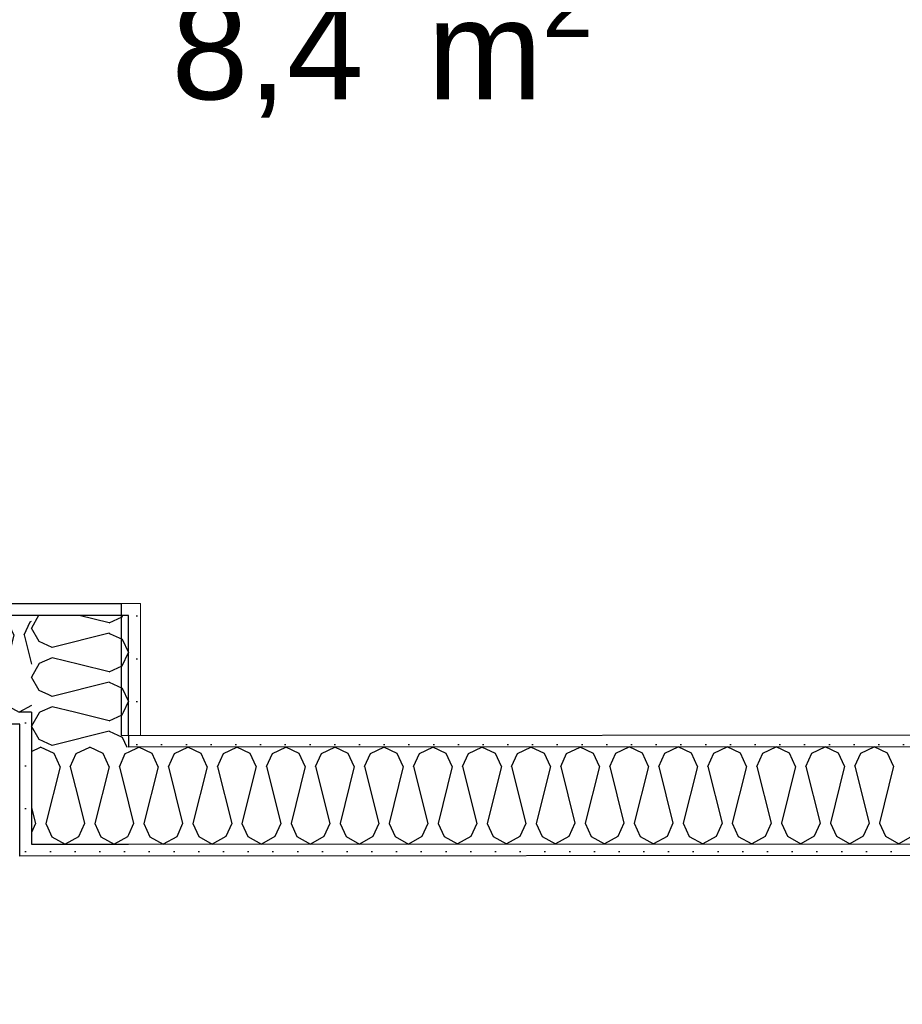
# Model space of a CAD drawing. Header units: millimetres. Extents: x -3836 to 10135, y -3581 to 11389.
# Tile 16 of 47: x 769 to 1661, y 4998 to 5994. Entities that reach past the tile are written whole.
import ezdxf
from ezdxf.enums import TextEntityAlignment as Align

# ---------------------------------------------------------------- set-up
doc = ezdxf.new("R2010")
doc.units = ezdxf.units.MM
doc.header["$LTSCALE"] = 0.5
doc.header["$MEASUREMENT"] = 0
doc.linetypes.add('PLINE', pattern=[0])
doc.layers.add('236- Innvendig kledning og overflate(Nye konstruksjoner)', color=7, linetype='Continuous', lineweight=0)
for name, color, linetype in [('242- Ikke-bærende innervegger (Skravur)(Nye konstruksjoner)', 7, 'Continuous'), ('242- Ikke-bærende innervegger(Nye konstruksjoner)', 7, 'Continuous'), ('862- M___Nettoareal(Nye konstruksjoner)', 7, 'Continuous'), ('862- M___Nettoareal(Polylinje)(Nye konstruksjoner)', 7, 'Continuous'), ('862- M___Nettoareal(Tekst)(Nye konstruksjoner)', 7, 'Continuous')]:
    doc.layers.add(name, color=color, linetype=linetype)
doc.styles.add('GENERATED_STYLE_1', font='arial.ttf')
pattern_1 = [(0, (0, 0), (0, 43.30127), [0, -25]), (0, (12.5, 21.65), (0, 43.30127), [0, -25])]

# ---------------------------------------------------------------- blocks, each defined once
blk = doc.blocks.new('VF_4_4', base_point=(1236.64, 4498.16))
at = {"layer": '862- M___Nettoareal(Polylinje)(Nye konstruksjoner)', "linetype": 'PLINE', "flags": 128}
blk.add_lwpolyline([(259, 3797.88), (2817.37, 3799.35), (2817.34, 5149.36), (769, 5148.18), (769, 5281.56), (259, 5281.56)], close=True, dxfattribs=at)
at = {"layer": '862- M___Nettoareal(Tekst)(Nye konstruksjoner)', "style": 'GENERATED_STYLE_1'}
for tag, height, p in [('DUMMY_862', 100, (1116.25, 4812.45)), ('DUMMY_861', 100, (1039.98, 4789.59)), ('DUMMY_863', 200, (1390.47, 4655.3)), ('ROOM_NAME', 200, (1039.98, 4609.59)), ('DUMMY_864', 100, (1039.98, 4341.02))]:
    blk.add_attdef(tag, text='', height=height, dxfattribs=at).set_placement(p, align=Align.TOP_LEFT)
blk = doc.blocks.new('Soverom_1_5', base_point=(1471.22, 6224))
at = {"layer": '862- M___Nettoareal(Polylinje)(Nye konstruksjoner)', "linetype": 'PLINE', "flags": 128}
blk.add_lwpolyline([(2817.34, 5271.36), (2817.34, 6730.97), (2416.87, 6730.97), (2416.87, 8929.56), (259, 8929.56), (259, 5403.56), (871.67, 5403.56), (871.67, 5270.24)], close=True, dxfattribs=at)
at = {"layer": '862- M___Nettoareal(Tekst)(Nye konstruksjoner)', "insert": (922.45, 6042.57), "char_height": 100, "attachment_point": 1, "style": 'GENERATED_STYLE_1'}
blk.add_mtext('\\A1;{\\pql;\\pt0,50;\\fArial|b0|i0|c0|p0;\\W1.000000;8,4\\fArial|b0|i0|c0|p0;\\W1.000000;\\A1{\\H.66x;\\S^  ;}\\fArial|b0|i0|c0|p0;\\W1.000000; m\\fArial|b0|i0|c0|p0;\\W1.000000;\\A1{\\H.66x;\\S2^  ;}}', dxfattribs=at)
at = {"layer": '862- M___Nettoareal(Tekst)(Nye konstruksjoner)', "style": 'GENERATED_STYLE_1'}
for tag, height, p in [('DUMMY_862', 100, (998.72, 6538.29)), ('DUMMY_861', 100, (922.45, 6515.43)), ('DUMMY_863', 200, (2019.99, 6381.15)), ('ROOM_NAME', 200, (922.45, 6335.43)), ('DUMMY_864', 100, (922.45, 6066.86))]:
    blk.add_attdef(tag, text='', height=height, dxfattribs=at).set_placement(p, align=Align.TOP_LEFT)
blk = doc.blocks.new('*X121')
at = {"layer": '242- Ikke-bærende innervegger (Skravur)(Nye konstruksjoner)', "linetype": 'PLINE'}
for p, q in [((781, 5253.84), (790.17, 5258.19)), ((803.71, 5251.79), (790.17, 5258.19)), ((826.21, 5251.8), (839.75, 5258.22)), ((853.29, 5251.82), (839.75, 5258.22)), ((809.76, 5238.52), (803.71, 5251.79)), ((820.18, 5238.52), (826.21, 5251.8)), ((859.33, 5238.56), (853.29, 5251.82)), ((809.76, 5238.52), (795.42, 5181.02)), ((820.18, 5238.52), (828.02, 5207.23)), ((781, 5197.01), (785.01, 5181.02)), ((785.01, 5181.02), (781, 5172.19)), ((795.42, 5181.02), (797.43, 5176.62))]:
    blk.add_line(p, q, dxfattribs=at)
blk = doc.blocks.new('*X123')
at = {"layer": '242- Ikke-bærende innervegger (Skravur)(Nye konstruksjoner)', "linetype": 'PLINE'}
for p, q in [((869.75, 5238.55), (875.79, 5251.83)), ((875.79, 5251.83), (878.99, 5253.35)), ((859.34, 5238.55), (845, 5181.05)), ((859.34, 5238.55), (859.33, 5238.56)), ((869.75, 5238.55), (878.99, 5201.68)), ((828.02, 5207.23), (834.58, 5181.05)), ((834.58, 5181.05), (828.55, 5167.77)), ((845, 5181.05), (851.05, 5167.78)), ((797.43, 5176.62), (801.47, 5167.75)), ((801.47, 5167.75), (815.02, 5160.2)), ((828.55, 5167.77), (815.02, 5160.2)), ((851.05, 5167.78), (864.59, 5160.23)), ((878.12, 5167.8), (864.59, 5160.23)), ((878.99, 5169.71), (878.12, 5167.8))]:
    blk.add_line(p, q, dxfattribs=at)
blk = doc.blocks.new('*X124')
at = {"layer": '242- Ikke-bærende innervegger (Skravur)(Nye konstruksjoner)', "linetype": 'PLINE'}
for p, q in [((878.99, 5253.35), (889.32, 5258.25)), ((902.86, 5251.85), (889.32, 5258.25)), ((925.36, 5251.86), (938.9, 5258.28)), ((952.44, 5251.88), (938.9, 5258.28)), ((974.93, 5251.89), (988.47, 5258.3)), ((1002.01, 5251.9), (988.47, 5258.3)), ((1024.51, 5251.92), (1038.04, 5258.33)), ((1051.59, 5251.93), (1038.04, 5258.33)), ((1074.08, 5251.95), (1087.62, 5258.36)), ((1101.16, 5251.96), (1087.62, 5258.36)), ((1123.66, 5251.97), (1137.19, 5258.39)), ((1150.73, 5251.99), (1137.19, 5258.39)), ((1173.23, 5252), (1186.77, 5258.42)), ((1200.31, 5252.02), (1186.77, 5258.42)), ((1222.81, 5252.03), (1236.34, 5258.45)), ((1249.88, 5252.05), (1236.34, 5258.45)), ((1272.38, 5252.06), (1285.91, 5258.47)), ((1299.46, 5252.08), (1285.91, 5258.47)), ((1321.95, 5252.09), (1335.49, 5258.5)), ((1349.03, 5252.1), (1335.49, 5258.5)), ((1371.53, 5252.12), (1385.06, 5258.53)), ((1398.61, 5252.13), (1385.06, 5258.53)), ((1421.1, 5252.14), (1434.64, 5258.56)), ((1448.18, 5252.16), (1434.64, 5258.56)), ((1470.68, 5252.17), (1484.21, 5258.59)), ((1497.75, 5252.19), (1484.21, 5258.59)), ((1520.25, 5252.2), (1533.79, 5258.62)), ((1547.33, 5252.22), (1533.79, 5258.62)), ((1569.83, 5252.23), (1583.36, 5258.64)), ((1596.9, 5252.25), (1583.36, 5258.64)), ((1619.4, 5252.26), (1632.93, 5258.67)), ((1646.48, 5252.27), (1632.93, 5258.67)), ((908.91, 5238.58), (902.86, 5251.85)), ((919.33, 5238.58), (925.36, 5251.86)), ((958.49, 5238.6), (952.44, 5251.88)), ((968.9, 5238.61), (974.93, 5251.89)), ((1008.06, 5238.63), (1002.01, 5251.9)), ((1018.48, 5238.64), (1024.51, 5251.92)), ((1057.63, 5238.66), (1051.59, 5251.93)), ((1068.05, 5238.67), (1074.08, 5251.95)), ((1107.21, 5238.69), (1101.16, 5251.96)), ((1117.62, 5238.7), (1123.66, 5251.97)), ((1156.78, 5238.72), (1150.73, 5251.99)), ((1167.2, 5238.72), (1173.23, 5252)), ((1206.36, 5238.75), (1200.31, 5252.02)), ((1216.77, 5238.75), (1222.81, 5252.03)), ((1255.93, 5238.77), (1249.88, 5252.05)), ((1266.35, 5238.78), (1272.38, 5252.06)), ((1305.51, 5238.8), (1299.46, 5252.08)), ((1315.92, 5238.81), (1321.95, 5252.09)), ((1355.08, 5238.83), (1349.03, 5252.1)), ((1365.5, 5238.84), (1371.53, 5252.12)), ((1404.65, 5238.86), (1398.61, 5252.13)), ((1415.07, 5238.87), (1421.1, 5252.14)), ((1454.23, 5238.89), (1448.18, 5252.16)), ((1464.64, 5238.89), (1470.68, 5252.17)), ((1503.8, 5238.92), (1497.75, 5252.19)), ((1514.22, 5238.92), (1520.25, 5252.2)), ((1553.38, 5238.95), (1547.33, 5252.22)), ((1563.79, 5238.95), (1569.83, 5252.23)), ((1602.95, 5238.97), (1596.9, 5252.25)), ((1613.37, 5238.98), (1619.4, 5252.26)), ((1652.53, 5239), (1646.48, 5252.27)), ((908.91, 5238.58), (894.57, 5181.08)), ((919.33, 5238.58), (933.73, 5181.1)), ((958.49, 5238.6), (944.15, 5181.11)), ((968.9, 5238.61), (983.31, 5181.13)), ((1008.06, 5238.63), (993.72, 5181.14)), ((1018.48, 5238.64), (1032.88, 5181.16)), ((1057.63, 5238.66), (1043.3, 5181.17)), ((1068.05, 5238.67), (1082.45, 5181.19)), ((1107.21, 5238.69), (1092.87, 5181.19)), ((1117.62, 5238.7), (1132.03, 5181.22)), ((1156.78, 5238.72), (1142.44, 5181.22)), ((1167.2, 5238.72), (1181.6, 5181.25)), ((1206.36, 5238.75), (1192.02, 5181.25)), ((1216.77, 5238.75), (1231.18, 5181.27)), ((1255.93, 5238.77), (1241.59, 5181.28)), ((1266.35, 5238.78), (1280.75, 5181.3)), ((1305.51, 5238.8), (1291.17, 5181.31)), ((1315.92, 5238.81), (1330.33, 5181.33)), ((1355.08, 5238.83), (1340.74, 5181.34)), ((1365.5, 5238.84), (1379.9, 5181.36)), ((1404.65, 5238.86), (1390.32, 5181.36)), ((1415.07, 5238.87), (1429.47, 5181.39)), ((1454.23, 5238.89), (1439.89, 5181.39)), ((1464.64, 5238.89), (1479.05, 5181.42)), ((1503.8, 5238.92), (1489.46, 5181.42)), ((1514.22, 5238.92), (1528.62, 5181.44)), ((1553.38, 5238.95), (1539.04, 5181.45)), ((1563.79, 5238.95), (1578.2, 5181.47)), ((1602.95, 5238.97), (1588.61, 5181.48)), ((1613.37, 5238.98), (1627.77, 5181.5)), ((1652.53, 5239), (1638.19, 5181.51)), ((878.99, 5201.68), (884.16, 5181.07)), ((884.16, 5181.07), (878.99, 5169.71)), ((894.57, 5181.08), (900.62, 5167.81)), ((933.73, 5181.1), (927.7, 5167.82)), ((944.15, 5181.11), (950.2, 5167.84)), ((983.31, 5181.13), (977.27, 5167.85)), ((993.72, 5181.14), (999.77, 5167.87)), ((1032.88, 5181.16), (1026.85, 5167.88)), ((1043.3, 5181.17), (1049.34, 5167.89)), ((1082.45, 5181.19), (1076.42, 5167.91)), ((1092.87, 5181.19), (1098.92, 5167.92)), ((1132.03, 5181.22), (1125.99, 5167.94)), ((1142.44, 5181.22), (1148.49, 5167.95)), ((1181.6, 5181.25), (1175.57, 5167.97)), ((1192.02, 5181.25), (1198.07, 5167.98)), ((1231.18, 5181.27), (1225.14, 5167.99)), ((1241.59, 5181.28), (1247.64, 5168.01)), ((1280.75, 5181.3), (1274.72, 5168.02)), ((1291.17, 5181.31), (1297.22, 5168.04)), ((1330.33, 5181.33), (1324.29, 5168.05)), ((1340.74, 5181.34), (1346.79, 5168.06)), ((1379.9, 5181.36), (1373.87, 5168.08)), ((1390.32, 5181.36), (1396.36, 5168.09)), ((1429.47, 5181.39), (1423.44, 5168.11)), ((1439.89, 5181.39), (1445.94, 5168.12)), ((1479.05, 5181.42), (1473.01, 5168.14)), ((1489.46, 5181.42), (1495.51, 5168.15)), ((1528.62, 5181.44), (1522.59, 5168.17)), ((1539.04, 5181.45), (1545.09, 5168.18)), ((1578.2, 5181.47), (1572.16, 5168.19)), ((1588.61, 5181.48), (1594.66, 5168.21)), ((1627.77, 5181.5), (1621.74, 5168.22)), ((1638.19, 5181.51), (1644.24, 5168.24)), ((900.62, 5167.81), (914.16, 5160.26)), ((927.7, 5167.82), (914.16, 5160.26)), ((950.2, 5167.84), (963.74, 5160.29)), ((977.27, 5167.85), (963.74, 5160.29)), ((999.77, 5167.87), (1013.31, 5160.32)), ((1026.85, 5167.88), (1013.31, 5160.32)), ((1049.34, 5167.89), (1062.89, 5160.35)), ((1076.42, 5167.91), (1062.89, 5160.35)), ((1098.92, 5167.92), (1112.46, 5160.37)), ((1125.99, 5167.94), (1112.46, 5160.37)), ((1148.49, 5167.95), (1162.04, 5160.4)), ((1175.57, 5167.97), (1162.04, 5160.4)), ((1198.07, 5167.98), (1211.61, 5160.43)), ((1225.14, 5167.99), (1211.61, 5160.43)), ((1247.64, 5168.01), (1261.18, 5160.46)), ((1274.72, 5168.02), (1261.18, 5160.46)), ((1297.22, 5168.04), (1310.76, 5160.49)), ((1324.29, 5168.05), (1310.76, 5160.49)), ((1346.79, 5168.06), (1360.33, 5160.52)), ((1373.87, 5168.08), (1360.33, 5160.52)), ((1396.36, 5168.09), (1409.91, 5160.55)), ((1423.44, 5168.11), (1409.91, 5160.55)), ((1445.94, 5168.12), (1459.48, 5160.57)), ((1473.01, 5168.14), (1459.48, 5160.57)), ((1495.51, 5168.15), (1509.06, 5160.6)), ((1522.59, 5168.17), (1509.06, 5160.6)), ((1545.09, 5168.18), (1558.63, 5160.63)), ((1572.16, 5168.19), (1558.63, 5160.63)), ((1594.66, 5168.21), (1608.2, 5160.66)), ((1621.74, 5168.22), (1608.2, 5160.66)), ((1644.24, 5168.24), (1657.78, 5160.69)), ((1671.31, 5168.25), (1657.78, 5160.69))]:
    blk.add_line(p, q, dxfattribs=at)
blk = doc.blocks.new('*X125')
at = {"layer": '242- Ikke-bærende innervegger (Skravur)(Nye konstruksjoner)', "linetype": 'PLINE'}
for p, q in [((788.12, 5391.57), (781, 5378.81)), ((859.32, 5384.02), (829.1, 5391.57)), ((859.32, 5384.02), (872.59, 5390.06)), ((872.59, 5390.06), (873.31, 5391.57)), ((788.56, 5365.27), (781, 5378.81)), ((859.32, 5373.6), (801.83, 5359.23)), ((859.32, 5373.6), (860.5, 5373.06)), ((801.83, 5359.23), (788.56, 5365.27)), ((801.83, 5348.81), (788.56, 5342.77)), ((829.36, 5341.93), (801.83, 5348.81)), ((788.56, 5342.77), (781, 5329.23)), ((788.56, 5315.7), (781, 5329.23)), ((798.57, 5311.14), (788.56, 5315.7))]:
    blk.add_line(p, q, dxfattribs=at)
blk = doc.blocks.new('*X126')
at = {"layer": '242- Ikke-bærende innervegger (Skravur)(Nye konstruksjoner)', "linetype": 'PLINE'}
for p, q in [((860.5, 5373.06), (872.59, 5367.56)), ((872.59, 5367.56), (879, 5354.02)), ((872.59, 5340.48), (879, 5354.02)), ((859.32, 5334.44), (829.36, 5341.93)), ((859.32, 5334.44), (872.59, 5340.48)), ((859.32, 5324.03), (801.83, 5309.65)), ((859.32, 5324.03), (872.59, 5317.98)), ((872.59, 5317.98), (879, 5304.45)), ((801.83, 5309.65), (798.57, 5311.14)), ((801.83, 5299.24), (789.37, 5293.57)), ((824.51, 5293.57), (801.83, 5299.24)), ((873.85, 5293.57), (879, 5304.45))]:
    blk.add_line(p, q, dxfattribs=at)
blk = doc.blocks.new('*X127')
at = {"layer": '242- Ikke-bærende innervegger (Skravur)(Nye konstruksjoner)', "linetype": 'PLINE'}
for p, q in [((788.56, 5293.2), (781, 5279.66)), ((789.37, 5293.57), (788.56, 5293.2)), ((859.32, 5284.87), (824.51, 5293.57)), ((859.32, 5284.87), (872.59, 5290.91)), ((872.59, 5290.91), (873.85, 5293.57)), ((788.56, 5266.12), (781, 5279.66)), ((859.32, 5274.45), (801.83, 5260.08)), ((859.32, 5274.45), (872.59, 5268.41)), ((872.59, 5268.41), (877.41, 5258.24)), ((801.83, 5260.08), (788.56, 5266.12))]:
    blk.add_line(p, q, dxfattribs=at)
blk = doc.blocks.new('*X128')
at = {"layer": '242- Ikke-bærende innervegger (Skravur)(Nye konstruksjoner)', "linetype": 'PLINE'}
for p, q in [((211.84, 5385.16), (199, 5391.24)), ((234.33, 5385.16), (247.87, 5391.57)), ((261.41, 5385.16), (247.87, 5391.57)), ((283.91, 5385.16), (297.45, 5391.57)), ((310.98, 5385.16), (297.45, 5391.57)), ((333.48, 5385.16), (347.02, 5391.57)), ((360.56, 5385.16), (347.02, 5391.57)), ((383.06, 5385.16), (396.59, 5391.57)), ((410.13, 5385.16), (396.59, 5391.57)), ((432.63, 5385.16), (446.17, 5391.57)), ((459.71, 5385.16), (446.17, 5391.57)), ((482.2, 5385.16), (495.74, 5391.57)), ((509.28, 5385.16), (495.74, 5391.57)), ((531.78, 5385.16), (545.32, 5391.57)), ((558.86, 5385.16), (545.32, 5391.57)), ((581.35, 5385.16), (594.89, 5391.57)), ((608.43, 5385.16), (594.89, 5391.57)), ((630.93, 5385.16), (644.47, 5391.57)), ((658, 5385.16), (644.47, 5391.57)), ((680.5, 5385.16), (694.04, 5391.57)), ((707.58, 5385.16), (694.04, 5391.57)), ((730.08, 5385.16), (743.61, 5391.57)), ((757.15, 5385.16), (743.61, 5391.57)), ((217.88, 5371.89), (211.84, 5385.16)), ((228.29, 5371.89), (234.33, 5385.16)), ((267.45, 5371.89), (261.41, 5385.16)), ((277.87, 5371.89), (283.91, 5385.16)), ((317.03, 5371.89), (310.98, 5385.16)), ((327.44, 5371.89), (333.48, 5385.16)), ((366.6, 5371.89), (360.56, 5385.16)), ((377.01, 5371.89), (383.06, 5385.16)), ((416.17, 5371.89), (410.13, 5385.16)), ((426.59, 5371.89), (432.63, 5385.16)), ((465.75, 5371.89), (459.71, 5385.16)), ((476.16, 5371.89), (482.2, 5385.16)), ((515.32, 5371.89), (509.28, 5385.16)), ((525.74, 5371.89), (531.78, 5385.16)), ((564.9, 5371.89), (558.86, 5385.16)), ((575.31, 5371.89), (581.35, 5385.16)), ((614.47, 5371.89), (608.43, 5385.16)), ((624.89, 5371.89), (630.93, 5385.16)), ((664.04, 5371.89), (658, 5385.16)), ((674.46, 5371.89), (680.5, 5385.16)), ((713.62, 5371.89), (707.58, 5385.16)), ((724.03, 5371.89), (730.08, 5385.16)), ((763.19, 5371.89), (757.15, 5385.16)), ((773.61, 5371.89), (779.65, 5385.16)), ((779.65, 5385.16), (781, 5385.8)), ((217.88, 5371.89), (203.5, 5314.4)), ((228.29, 5371.89), (242.66, 5314.4)), ((267.45, 5371.89), (253.08, 5314.4)), ((277.87, 5371.89), (292.24, 5314.4)), ((317.03, 5371.89), (302.65, 5314.4)), ((327.44, 5371.89), (341.81, 5314.4)), ((366.6, 5371.89), (352.23, 5314.4)), ((377.01, 5371.89), (391.39, 5314.4)), ((416.17, 5371.89), (401.8, 5314.4)), ((426.59, 5371.89), (440.96, 5314.4)), ((465.75, 5371.89), (451.38, 5314.4)), ((476.16, 5371.89), (490.53, 5314.4)), ((515.32, 5371.89), (500.95, 5314.4)), ((525.74, 5371.89), (540.11, 5314.4)), ((564.9, 5371.89), (550.52, 5314.4)), ((575.31, 5371.89), (589.68, 5314.4)), ((614.47, 5371.89), (600.1, 5314.4)), ((624.89, 5371.89), (639.26, 5314.4)), ((664.04, 5371.89), (649.67, 5314.4)), ((674.46, 5371.89), (688.83, 5314.4)), ((713.62, 5371.89), (699.25, 5314.4)), ((724.03, 5371.89), (738.41, 5314.4)), ((763.19, 5371.89), (748.82, 5314.4)), ((773.61, 5371.89), (781, 5342.32)), ((203.5, 5314.4), (209.55, 5301.12)), ((242.66, 5314.4), (236.62, 5301.12)), ((253.08, 5314.4), (259.12, 5301.12)), ((292.24, 5314.4), (286.2, 5301.12)), ((302.65, 5314.4), (308.69, 5301.12)), ((341.81, 5314.4), (335.77, 5301.12)), ((352.23, 5314.4), (358.27, 5301.12)), ((391.39, 5314.4), (385.35, 5301.12)), ((401.8, 5314.4), (407.84, 5301.12)), ((440.96, 5314.4), (434.92, 5301.12)), ((451.38, 5314.4), (457.42, 5301.12)), ((490.53, 5314.4), (484.49, 5301.12)), ((500.95, 5314.4), (506.99, 5301.12)), ((540.11, 5314.4), (534.07, 5301.12)), ((550.52, 5314.4), (556.57, 5301.12)), ((589.68, 5314.4), (583.64, 5301.12)), ((600.1, 5314.4), (606.14, 5301.12)), ((639.26, 5314.4), (633.22, 5301.12)), ((649.67, 5314.4), (655.71, 5301.12)), ((688.83, 5314.4), (682.79, 5301.12)), ((699.25, 5314.4), (705.29, 5301.12)), ((738.41, 5314.4), (732.37, 5301.12)), ((748.82, 5314.4), (754.86, 5301.12)), ((209.55, 5301.12), (223.08, 5293.57)), ((236.62, 5301.12), (223.08, 5293.57)), ((259.12, 5301.12), (272.66, 5293.57)), ((286.2, 5301.12), (272.66, 5293.57)), ((308.69, 5301.12), (322.23, 5293.57)), ((335.77, 5301.12), (322.23, 5293.57)), ((358.27, 5301.12), (371.81, 5293.57)), ((385.35, 5301.12), (371.81, 5293.57)), ((407.84, 5301.12), (421.38, 5293.57)), ((434.92, 5301.12), (421.38, 5293.57)), ((457.42, 5301.12), (470.96, 5293.57)), ((484.49, 5301.12), (470.96, 5293.57)), ((506.99, 5301.12), (520.53, 5293.57)), ((534.07, 5301.12), (520.53, 5293.57)), ((556.57, 5301.12), (570.1, 5293.57)), ((583.64, 5301.12), (570.1, 5293.57)), ((606.14, 5301.12), (619.68, 5293.57)), ((633.22, 5301.12), (619.68, 5293.57)), ((655.71, 5301.12), (669.25, 5293.57)), ((682.79, 5301.12), (669.25, 5293.57)), ((705.29, 5301.12), (718.83, 5293.57)), ((732.37, 5301.12), (718.83, 5293.57)), ((754.86, 5301.12), (768.4, 5293.57)), ((781, 5300.6), (768.4, 5293.57))]:
    blk.add_line(p, q, dxfattribs=at)

msp = doc.modelspace()

# ---------------------------------------------------------------- hatches: boundary and pattern name
at = {"layer": '242- Ikke-bærende innervegger (Skravur)(Nye konstruksjoner)', "linetype": 'Continuous'}
h = msp.add_hatch(dxfattribs=at)
h.set_pattern_fill('Prikker_tett', color=256, style=0, pattern_type=2)
h.set_pattern_definition(pattern_1)
h.paths.add_polyline_path([(879, 5403.57), (259, 5403.57), (259, 5391.57), (879, 5391.57)])
h = msp.add_hatch(dxfattribs=at)
h.set_pattern_fill('Prikker_tett', color=256, style=0, pattern_type=2)
h.set_pattern_definition(pattern_1)
h.paths.add_polyline_path([(879, 5403.57), (879, 5391.57), (891, 5403.57)])
h = msp.add_hatch(dxfattribs=at)
h.set_pattern_fill('Prikker_tett', color=256, style=0, pattern_type=2)
h.set_pattern_definition(pattern_1)
h.paths.add_polyline_path([(879, 5391.57), (891, 5391.57), (891, 5403.57)])
h = msp.add_hatch(dxfattribs=at)
h.set_pattern_fill('Prikker_tett', color=256, style=0, pattern_type=2)
h.set_pattern_definition(pattern_1)
h.paths.add_polyline_path([(891, 5270.25), (891, 5391.57), (879, 5391.57), (879, 5270.24)])
h = msp.add_hatch(dxfattribs=at)
h.set_pattern_fill('Prikker_tett', color=256, style=0, pattern_type=2)
h.set_pattern_definition(pattern_1)
h.paths.add_polyline_path([(769, 5293.57), (259, 5293.57), (259, 5281.57), (769, 5281.57)])
h = msp.add_hatch(dxfattribs=at)
h.set_pattern_fill('Prikker_tett', color=256, style=0, pattern_type=2)
h.set_pattern_definition(pattern_1)
h.paths.add_polyline_path([(769, 5293.57), (769, 5281.57), (781, 5293.57)])
h = msp.add_hatch(dxfattribs=at)
h.set_pattern_fill('Prikker_tett', color=256, style=0, pattern_type=2)
h.set_pattern_definition(pattern_1)
h.paths.add_polyline_path([(769, 5281.57), (781, 5281.57), (781, 5293.57)])
h = msp.add_hatch(dxfattribs=at)
h.set_pattern_fill('Prikker_tett', color=256, style=0, pattern_type=2)
h.set_pattern_definition(pattern_1)
h.paths.add_polyline_path([(781, 5160.18), (781, 5281.57), (769, 5281.57), (769, 5160.18)])
h = msp.add_hatch(dxfattribs=at)
h.set_pattern_fill('Prikker_tett', color=256, style=0, pattern_type=2)
h.set_pattern_definition(pattern_1)
h.paths.add_polyline_path([(879, 5270.24), (879, 5258.24), (891, 5270.25)])
h = msp.add_hatch(dxfattribs=at)
h.set_pattern_fill('Prikker_tett', color=256, style=0, pattern_type=2)
h.set_pattern_definition(pattern_1)
h.paths.add_polyline_path([(891, 5270.25), (879, 5258.24), (891, 5258.25)])
h = msp.add_hatch(dxfattribs=at)
h.set_pattern_fill('Prikker_tett', color=256, style=0, pattern_type=2)
h.set_pattern_definition(pattern_1)
h.paths.add_polyline_path([(891, 5258.25), (2817.34, 5259.35), (2817.34, 5271.35), (891, 5270.25)])
h = msp.add_hatch(dxfattribs=at)
h.set_pattern_fill('Prikker_tett', color=256, style=0, pattern_type=2)
h.set_pattern_definition(pattern_1)
h.paths.add_polyline_path([(769, 5160.18), (769, 5148.18), (781, 5160.18)])
h = msp.add_hatch(dxfattribs=at)
h.set_pattern_fill('Prikker_tett', color=256, style=0, pattern_type=2)
h.set_pattern_definition(pattern_1)
h.paths.add_polyline_path([(780.94, 5160.13), (769, 5148.18), (780.94, 5148.18)])
h = msp.add_hatch(dxfattribs=at)
h.set_pattern_fill('Prikker_tett', color=256, style=0, pattern_type=2)
h.set_pattern_definition(pattern_1)
h.paths.add_polyline_path([(780.94, 5148.18), (2817.34, 5149.35), (2817.34, 5161.35), (781, 5160.18), (780.94, 5160.13)])

# ---------------------------------------------------------------- linework, layer by layer
at = {"layer": '236- Innvendig kledning og overflate(Nye konstruksjoner)', "linetype": 'PLINE', "flags": 128}
for points in [[(879, 5403.57), (259, 5403.57)], [(891, 5403.57), (879, 5403.57)], [(891, 5270.25), (891, 5403.57)], [(259, 5281.57), (769, 5281.57)], [(769, 5281.57), (769, 5160.18)], [(2817.34, 5271.35), (891, 5270.25)], [(769, 5148.18), (769, 5160.18)], [(769, 5148.18), (2817.34, 5149.35)]]:
    msp.add_lwpolyline(points, dxfattribs=at)
at = {"layer": '242- Ikke-bærende innervegger(Nye konstruksjoner)', "linetype": 'PLINE'}
for p, q in [((781, 5391.57), (247, 5391.57)), ((879, 5391.57), (781, 5391.57)), ((879, 5391.57), (781, 5391.57)), ((879, 5293.57), (879, 5391.57)), ((781, 5293.57), (769, 5293.57)), ((781, 5293.57), (769, 5293.57)), ((781, 5293.57), (781, 5258.18)), ((879, 5270.24), (879, 5293.57)), ((879, 5270.24), (879, 5258.24)), ((879, 5270.24), (879, 5258.24)), ((781, 5258.18), (781, 5160.18)), ((781, 5258.18), (781, 5160.18)), ((2817.34, 5259.35), (879, 5258.24)), ((781, 5160.18), (878.99, 5160.24)), ((878.99, 5160.24), (2817.34, 5161.35))]:
    msp.add_line(p, q, dxfattribs=at)

# ---------------------------------------------------------------- block references
at = {"layer": '242- Ikke-bærende innervegger(Nye konstruksjoner)'}
for name in ['*X128', '*X125', '*X126', '*X127', '*X121', '*X124', '*X123']:
    msp.add_blockref(name, (0, 0), dxfattribs=at)
at = {"layer": '862- M___Nettoareal(Nye konstruksjoner)', "linetype": 'Continuous'}
for name, p in [('Soverom_1_5', (1471.22, 6224)), ('VF_4_4', (1236.64, 4498.16))]:
    msp.add_blockref(name, p, dxfattribs=at)

doc.saveas('drawing.dxf')
